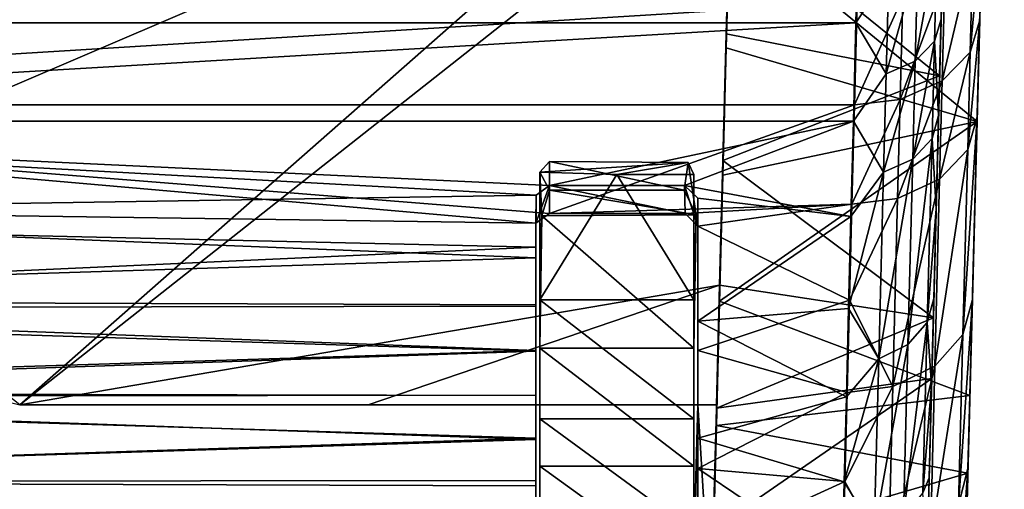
# Model space of a CAD drawing. Header units: inches. Extents: x -2.01 to 2.01, y -2.36 to 2.36.
# Tile 6 of 8: x 0 to 2.01, y -0.52 to 0.44. Entities that reach past the tile are written whole.
import ezdxf

# ---------------------------------------------------------------- set-up
doc = ezdxf.new("R2010")
doc.units = ezdxf.units.IN
doc.layers.get('0').update_dxf_attribs({"true_color": 0xc2ced6})

msp = doc.modelspace()

# ---------------------------------------------------------------- linework, layer by layer
for points in [[(2.0122, 2.3619), (1.9567, 0.2416), (1.9014, -1.8692), (2.0122, 2.3619)], [(2.0122, 2.3619), (1.9014, -1.8692), (1.9715, 0.8063), (2.0122, 2.3619)], [(2.0122, 2.3619), (1.9901, 1.5175), (1.9567, 0.2416), (2.0122, 2.3619)], [(1.9314, 2.2831), (1.8504, -0.809), (1.8832, 0.4407), (1.9314, 2.2831)], [(1.9314, 2.2831), (1.8934, 0.8305), (1.8504, -0.809), (1.9314, 2.2831)], [(1.9901, 1.5175), (1.9672, 0.6422), (1.9567, 0.2416), (1.9901, 1.5175)], [(1.4719, 1.4589), (1.4578, 0.912), (1.444, 0.3966), (1.4719, 1.4589)], [(1.4719, 1.4589), (1.444, 0.3966), (1.4578, 0.9353), (1.4719, 1.4589)], [(1.4578, 0.9353), (-1.4445, 0.4105), (-0.9655, -0.1027), (1.4578, 0.9353)], [(-0.9655, -0.1027), (-0.0003, -0.3474), (1.4578, 0.9353), (-0.9655, -0.1027)], [(1.4304, -0.1027), (1.4578, 0.9353), (-0.0003, -0.3474), (1.4304, -0.1027)], [(1.4578, 0.9353), (1.4304, -0.1027), (1.4549, 0.8006), (1.4578, 0.9353)], [(1.4578, 0.9353), (1.444, 0.3966), (1.4509, 0.6717), (1.4578, 0.9353)], [(1.4509, 0.646), (1.444, 0.3966), (1.4578, 0.912), (1.4509, 0.646)], [(1.8801, 0.325), (1.8934, 0.8305), (1.4509, 0.6717), (1.8801, 0.325)], [(1.8934, 0.8305), (1.8639, -0.2936), (1.8504, -0.809), (1.8934, 0.8305)], [(1.8639, -0.2936), (1.8934, 0.8305), (1.8801, 0.325), (1.8639, -0.2936)], [(1.4509, 0.646), (1.9715, 0.8063), (1.9565, 0.2316), (1.4509, 0.646)], [(1.8953, -2.1044), (1.9715, 0.8063), (1.9014, -1.8692), (1.8953, -2.1044)], [(1.9418, -0.3279), (1.9715, 0.8063), (1.8953, -2.1044), (1.9418, -0.3279)], [(1.9565, 0.2316), (1.9715, 0.8063), (1.9418, -0.3279), (1.9565, 0.2316)], [(1.4549, 0.8006), (-0.0003, -0.3474), (-1.4555, 0.8006), (1.4549, 0.8006)], [(1.4248, -0.3474), (-0.0003, -0.3474), (1.4549, 0.8006), (1.4248, -0.3474)], [(1.4304, -0.1027), (1.4248, -0.3474), (1.4549, 0.8006), (1.4304, -0.1027)], [(1.444, 0.3966), (1.444, 0.4105), (1.4509, 0.6717), (1.444, 0.3966)], [(1.4509, 0.6717), (1.444, 0.4105), (1.8801, 0.325), (1.4509, 0.6717)], [(1.444, 0.3825), (1.444, 0.3966), (1.4509, 0.646), (1.444, 0.3825)], [(1.9565, 0.2316), (1.444, 0.3825), (1.4509, 0.646), (1.9565, 0.2316)], [(1.7143, 0.6406), (1.7089, 0.4332), (-1.7095, 0.4332), (1.7143, 0.6406)], [(1.7143, 0.6406), (1.776, 0.5363), (1.7089, 0.4332), (1.7143, 0.6406)], [(1.9672, 0.6422), (1.948, 0.5796), (1.9426, 0.3737), (1.9672, 0.6422)], [(1.9426, 0.3737), (1.9619, 0.4386), (1.9672, 0.6422), (1.9426, 0.3737)], [(1.9567, 0.2416), (1.9672, 0.6422), (1.9619, 0.4386), (1.9567, 0.2416)], [(1.8302, 0.355), (1.8356, 0.5616), (1.8752, 0.6009), (1.8302, 0.355)], [(1.8752, 0.6009), (1.8698, 0.3958), (1.8302, 0.355), (1.8752, 0.6009)], [(1.8832, 0.4407), (1.8698, 0.3958), (1.8752, 0.6009), (1.8832, 0.4407)], [(1.948, 0.5796), (1.8907, 0.5227), (1.8853, 0.3149), (1.948, 0.5796)], [(1.8853, 0.3149), (1.9426, 0.3737), (1.948, 0.5796), (1.8853, 0.3149)], [(1.7706, 0.3288), (1.776, 0.5363), (1.8356, 0.5616), (1.7706, 0.3288)], [(1.8356, 0.5616), (1.8302, 0.355), (1.7706, 0.3288), (1.8356, 0.5616)], [(1.7089, 0.4332), (1.776, 0.5363), (1.7706, 0.3288), (1.7089, 0.4332)], [(1.8907, 0.5227), (1.8046, 0.4862), (1.7993, 0.2769), (1.8907, 0.5227)], [(1.7993, 0.2769), (1.8853, 0.3149), (1.8907, 0.5227), (1.7993, 0.2769)], [(1.7061, 0.2658), (1.7993, 0.2769), (1.8046, 0.4862), (1.7061, 0.2658)], [(1.8046, 0.4862), (1.7114, 0.4756), (1.7061, 0.2658), (1.8046, 0.4862)], [(1.7114, 0.4756), (-1.7119, 0.4756), (-1.7066, 0.2658), (1.7114, 0.4756)], [(-1.7066, 0.2658), (1.7061, 0.2658), (1.7114, 0.4756), (-1.7066, 0.2658)], [(-1.7043, 0.2322), (-1.7095, 0.4332), (1.7089, 0.4332), (-1.7043, 0.2322)], [(1.7089, 0.4332), (1.7038, 0.2322), (-1.7043, 0.2322), (1.7089, 0.4332)], [(1.7089, 0.4332), (1.7706, 0.3288), (1.7038, 0.2322), (1.7089, 0.4332)], [(1.8504, -0.809), (1.8682, -0.13), (1.8832, 0.4407), (1.8504, -0.809)], [(1.878, 0.2437), (1.8832, 0.4407), (1.8682, -0.13), (1.878, 0.2437)], [(1.8698, 0.3958), (1.8832, 0.4407), (1.878, 0.2437), (1.8698, 0.3958)], [(1.9619, 0.4386), (1.9426, 0.3737), (1.9374, 0.1745), (1.9619, 0.4386)], [(1.9374, 0.1745), (1.9567, 0.2416), (1.9619, 0.4386), (1.9374, 0.1745)], [(1.444, 0.4105), (1.444, 0.3966), (1.4371, 0.1523), (1.444, 0.4105)], [(1.4371, 0.1523), (1.8801, 0.325), (1.444, 0.4105), (1.4371, 0.1523)], [(1.4371, 0.122), (1.4304, -0.119), (1.444, 0.3966), (1.4371, 0.122)], [(1.4304, -0.119), (1.4371, 0.1523), (1.444, 0.3966), (1.4304, -0.119)], [(1.4371, 0.122), (1.444, 0.3966), (1.444, 0.3825), (1.4371, 0.122)], [(1.444, 0.3825), (1.9565, 0.2316), (1.4371, 0.122), (1.444, 0.3825)], [(1.825, 0.1551), (1.8302, 0.355), (1.8698, 0.3958), (1.825, 0.1551)], [(1.8698, 0.3958), (1.8646, 0.1972), (1.825, 0.1551), (1.8698, 0.3958)], [(1.878, 0.2437), (1.8646, 0.1972), (1.8698, 0.3958), (1.878, 0.2437)], [(1.9426, 0.3737), (1.8853, 0.3149), (1.8801, 0.1137), (1.9426, 0.3737)], [(1.8801, 0.1137), (1.9374, 0.1745), (1.9426, 0.3737), (1.8801, 0.1137)], [(1.7654, 0.1279), (1.7706, 0.3288), (1.8302, 0.355), (1.7654, 0.1279)], [(1.8302, 0.355), (1.825, 0.1551), (1.7654, 0.1279), (1.8302, 0.355)], [(1.8672, -0.1691), (1.8801, 0.325), (1.4371, 0.1523), (1.8672, -0.1691)], [(1.7038, 0.2322), (1.7706, 0.3288), (1.7654, 0.1279), (1.7038, 0.2322)], [(1.8801, 0.325), (1.8672, -0.1691), (1.8639, -0.2936), (1.8801, 0.325)], [(1.8853, 0.3149), (1.7993, 0.2769), (1.7941, 0.0744), (1.8853, 0.3149)], [(1.7941, 0.0744), (1.8801, 0.1137), (1.8853, 0.3149), (1.7941, 0.0744)], [(1.0824, 0.0436), (1.7061, 0.2658), (-1.7066, 0.2658), (1.0824, 0.0436)], [(1.0549, 0.0242), (1.0824, 0.0436), (-1.7066, 0.2658), (1.0549, 0.0242)], [(-1.7015, 0.0628), (1.0549, 0.0242), (-1.7066, 0.2658), (-1.7015, 0.0628)], [(1.7009, 0.0628), (1.7061, 0.2658), (1.0824, 0.0436), (1.7009, 0.0628)], [(1.7009, 0.0628), (1.7941, 0.0744), (1.7993, 0.2769), (1.7009, 0.0628)], [(1.7993, 0.2769), (1.7061, 0.2658), (1.7009, 0.0628), (1.7993, 0.2769)], [(1.8646, 0.1972), (1.878, 0.2437), (1.873, 0.0534), (1.8646, 0.1972)], [(1.8682, -0.13), (1.873, 0.0534), (1.878, 0.2437), (1.8682, -0.13)], [(1.9014, -1.8692), (1.9567, 0.2416), (1.9297, -0.7919), (1.9014, -1.8692)], [(1.9567, 0.2416), (1.9374, 0.1745), (1.9275, -0.2032), (1.9567, 0.2416)], [(1.9275, -0.2032), (1.9469, -0.1321), (1.9567, 0.2416), (1.9275, -0.2032)], [(1.9567, 0.2416), (1.9469, -0.1321), (1.9297, -0.7919), (1.9567, 0.2416)], [(-1.7043, 0.2322), (1.7038, 0.2322), (1.0826, 0.1008), (-1.7043, 0.2322)], [(1.0552, 0.0814), (-1.7043, 0.2322), (1.0826, 0.1008), (1.0552, 0.0814)], [(-1.7043, 0.2322), (1.0552, 0.0814), (-1.6994, 0.0377), (-1.7043, 0.2322)], [(1.3588, 0.101), (1.0826, 0.1008), (1.7038, 0.2322), (1.3588, 0.101)], [(1.6988, 0.0377), (1.3588, 0.101), (1.7038, 0.2322), (1.6988, 0.0377)], [(1.4304, -0.1353), (1.4371, 0.122), (1.9565, 0.2316), (1.4304, -0.1353)], [(1.9565, 0.2316), (1.9418, -0.3279), (1.4304, -0.1353), (1.9565, 0.2316)], [(1.7038, 0.2322), (1.7654, 0.1279), (1.6988, 0.0377), (1.7038, 0.2322)], [(1.8151, -0.224), (1.825, 0.1551), (1.8646, 0.1972), (1.8151, -0.224)], [(1.8646, 0.1972), (1.8548, -0.1792), (1.8151, -0.224), (1.8646, 0.1972)], [(1.8646, 0.1972), (1.873, 0.0534), (1.8548, -0.1792), (1.8646, 0.1972)], [(1.9374, 0.1745), (1.8801, 0.1137), (1.8702, -0.2678), (1.9374, 0.1745)], [(1.8702, -0.2678), (1.9275, -0.2032), (1.9374, 0.1745), (1.8702, -0.2678)], [(1.3658, 0.1478), (1.063, 0.1281), (1.0824, 0.15), (1.3658, 0.1478)], [(1.0824, 0.15), (1.063, 0.1281), (1.0824, 0.0914), (1.0824, 0.15)], [(1.063, 0.1281), (1.3658, 0.1478), (1.2202, 0.1237), (1.063, 0.1281)], [(1.0824, 0.15), (1.0824, 0.0914), (1.358, 0.0914), (1.0824, 0.15)], [(1.358, 0.0914), (1.3658, 0.1478), (1.0824, 0.15), (1.358, 0.0914)], [(1.2202, 0.1237), (1.3658, 0.1478), (1.3777, 0.1237), (1.2202, 0.1237)], [(1.358, 0.0914), (1.3827, 0.041), (1.3658, 0.1478), (1.358, 0.0914)], [(1.3658, 0.1478), (1.3777, 0.0727), (1.3777, 0.1237), (1.3658, 0.1478)], [(1.3777, 0.0727), (1.3658, 0.1478), (1.3827, 0.041), (1.3777, 0.0727)], [(1.4304, -0.1027), (1.4371, 0.1523), (1.4304, -0.119), (1.4304, -0.1027)], [(1.4371, 0.1523), (1.4304, -0.1027), (1.8672, -0.1691), (1.4371, 0.1523)], [(1.7556, -0.2529), (1.7654, 0.1279), (1.825, 0.1551), (1.7556, -0.2529)], [(1.825, 0.1551), (1.8151, -0.224), (1.7556, -0.2529), (1.825, 0.1551)], [(1.0627, -0.1323), (1.063, 0.1281), (1.2202, 0.1237), (1.0627, -0.1323)], [(1.0627, 0.0727), (1.067, 0.0391), (1.063, 0.1281), (1.0627, 0.0727)], [(1.0627, -0.1323), (1.0627, 0.0727), (1.063, 0.1281), (1.0627, -0.1323)], [(1.2202, 0.1237), (1.3777, -0.1323), (1.0627, -0.1323), (1.2202, 0.1237)], [(1.0824, 0.0914), (1.063, 0.1281), (1.067, 0.0391), (1.0824, 0.0914)], [(1.2202, 0.1237), (1.3777, 0.1237), (1.3777, -0.1323), (1.2202, 0.1237)], [(1.3777, -0.1323), (1.3777, 0.1237), (1.3777, 0.0727), (1.3777, -0.1323)], [(1.4304, -0.1353), (1.4304, -0.119), (1.4371, 0.122), (1.4304, -0.1353)], [(1.6988, 0.0377), (1.7654, 0.1279), (1.694, -0.15), (1.6988, 0.0377)], [(1.7654, 0.1279), (1.7556, -0.2529), (1.694, -0.15), (1.7654, 0.1279)], [(1.0826, 0.1008), (1.0824, 0.0436), (1.0549, 0.0242), (1.0826, 0.1008)], [(1.0549, 0.0242), (1.0552, 0.0814), (1.0826, 0.1008), (1.0549, 0.0242)], [(1.3598, 0.0438), (1.0824, 0.0436), (1.0826, 0.1008), (1.3598, 0.0438)], [(1.0826, 0.1008), (1.3588, 0.101), (1.3598, 0.0438), (1.0826, 0.1008)], [(1.3855, 0.0176), (1.3598, 0.0438), (1.3588, 0.101), (1.3855, 0.0176)], [(1.3588, 0.101), (1.3855, 0.0751), (1.3855, 0.0176), (1.3588, 0.101)], [(1.3588, 0.101), (1.6988, 0.0377), (1.3855, 0.0751), (1.3588, 0.101)], [(1.8801, 0.1137), (1.7941, 0.0744), (1.7842, -0.3096), (1.8801, 0.1137)], [(1.7842, -0.3096), (1.8702, -0.2678), (1.8801, 0.1137), (1.7842, -0.3096)], [(1.0548, -0.0251), (-1.6994, 0.0377), (1.0552, 0.0814), (1.0548, -0.0251)], [(1.0552, 0.0814), (1.0549, 0.0242), (1.0548, -0.0251), (1.0552, 0.0814)], [(1.0824, 0.0914), (1.067, 0.0391), (1.3827, 0.041), (1.0824, 0.0914)], [(1.3827, 0.041), (1.358, 0.0914), (1.0824, 0.0914), (1.3827, 0.041)], [(-1.7015, 0.0628), (-1.6965, -0.1332), (1.0548, -0.047), (-1.7015, 0.0628)], [(1.0548, -0.047), (1.0549, 0.0242), (-1.7015, 0.0628), (1.0548, -0.047)], [(1.0627, 0.0727), (1.0627, -0.1323), (1.067, 0.0391), (1.0627, 0.0727)], [(1.0824, 0.0436), (1.3598, 0.0438), (1.7009, 0.0628), (1.0824, 0.0436)], [(1.7009, 0.0628), (1.3598, 0.0438), (1.3855, 0.0176), (1.7009, 0.0628)], [(1.3777, -0.1323), (1.3777, 0.0727), (1.3827, 0.041), (1.3777, -0.1323)], [(1.3855, 0.0176), (1.3855, 0.0751), (1.3855, -0.1763), (1.3855, 0.0176)], [(1.3855, -0.1763), (1.3855, 0.0751), (1.6988, 0.0377), (1.3855, -0.1763)], [(1.6959, -0.1332), (1.7009, 0.0628), (1.3855, 0.0176), (1.6959, -0.1332)], [(1.7941, 0.0744), (1.7009, 0.0628), (1.6959, -0.1332), (1.7941, 0.0744)], [(1.7842, -0.3096), (1.7941, 0.0744), (1.6959, -0.1332), (1.7842, -0.3096)], [(1.3777, -0.2316), (1.3827, 0.041), (1.067, 0.0391), (1.3777, -0.2316)], [(1.3827, 0.041), (1.3777, -0.2316), (1.3777, -0.1323), (1.3827, 0.041)], [(1.8548, -0.1792), (1.873, 0.0534), (1.8682, -0.13), (1.8548, -0.1792)], [(-1.6945, -0.15), (-1.6994, 0.0377), (1.0548, -0.0251), (-1.6945, -0.15)], [(1.0548, -0.1137), (1.0549, 0.0242), (1.0548, -0.047), (1.0548, -0.1137)], [(1.0548, -0.0251), (1.0549, 0.0242), (1.0548, -0.1137), (1.0548, -0.0251)], [(1.067, 0.0391), (1.0627, -0.2316), (1.3777, -0.2316), (1.067, 0.0391)], [(1.0627, -0.2316), (1.067, 0.0391), (1.0627, -0.1323), (1.0627, -0.2316)], [(1.6988, 0.0377), (1.694, -0.15), (1.3855, -0.1763), (1.6988, 0.0377)], [(1.3855, 0.0176), (1.3855, -0.2361), (1.6959, -0.1332), (1.3855, 0.0176)], [(1.3855, -0.1763), (1.3855, -0.2361), (1.3855, 0.0176), (1.3855, -0.1763)], [(1.0548, -0.0251), (1.0548, -0.1456), (-1.6945, -0.15), (1.0548, -0.0251)], [(1.0548, -0.1456), (1.0548, -0.0251), (1.0548, -0.1137), (1.0548, -0.1456)], [(-1.6965, -0.1332), (1.0548, -0.1425), (1.0548, -0.047), (-1.6965, -0.1332)], [(1.0548, -0.1137), (1.0548, -0.047), (1.0548, -0.1425), (1.0548, -0.1137)], [(1.4304, -0.1027), (-0.0003, -0.3474), (0.7118, -0.3474), (1.4304, -0.1027)], [(0.7118, -0.3474), (1.4239, -0.3474), (1.4304, -0.1027), (0.7118, -0.3474)], [(1.0548, -0.1137), (1.0548, -0.1425), (1.0548, -0.2361), (1.0548, -0.1137)], [(1.0548, -0.1137), (1.0548, -0.2361), (1.0548, -0.328), (1.0548, -0.1137)], [(1.0548, -0.328), (1.0548, -0.4181), (1.0548, -0.1137), (1.0548, -0.328)], [(1.0548, -0.4181), (1.0548, -0.5124), (1.0548, -0.1137), (1.0548, -0.4181)], [(1.0548, -0.1137), (1.0548, -0.5124), (1.0548, -0.887), (1.0548, -0.1137)], [(1.0548, -0.2372), (1.0548, -0.1456), (1.0548, -0.1137), (1.0548, -0.2372)], [(1.0548, -0.2372), (1.0548, -0.1137), (1.0548, -0.3272), (1.0548, -0.2372)], [(1.0548, -0.3272), (1.0548, -0.1137), (1.0548, -0.4152), (1.0548, -0.3272)], [(1.0548, -0.1137), (1.0548, -0.887), (1.0548, -0.5017), (1.0548, -0.1137)], [(1.0548, -0.1137), (1.0548, -0.5017), (1.0548, -0.4152), (1.0548, -0.1137)], [(1.4304, -0.119), (1.4172, -0.62), (1.4237, -0.3541), (1.4304, -0.119)], [(1.4238, -0.389), (1.4172, -0.62), (1.4304, -0.119), (1.4238, -0.389)], [(1.4237, -0.3541), (1.4304, -0.1027), (1.4304, -0.119), (1.4237, -0.3541)], [(1.8672, -0.1691), (1.4304, -0.1027), (1.4237, -0.3541), (1.8672, -0.1691)], [(1.4238, -0.389), (1.4304, -0.119), (1.4304, -0.1353), (1.4238, -0.389)], [(1.4248, -0.3474), (1.4304, -0.1027), (1.4239, -0.3474), (1.4248, -0.3474)], [(-1.6965, -0.1332), (-1.6917, -0.3221), (1.0548, -0.2361), (-1.6965, -0.1332)], [(1.0548, -0.2361), (1.0548, -0.1425), (-1.6965, -0.1332), (1.0548, -0.2361)], [(1.3777, -0.3757), (1.0627, -0.3757), (1.0627, -0.1323), (1.3777, -0.3757)], [(1.0627, -0.1323), (1.3777, -0.1323), (1.3777, -0.3757), (1.0627, -0.1323)], [(1.0627, -0.1323), (1.0627, -0.3757), (1.0627, -0.2316), (1.0627, -0.1323)], [(1.3777, -0.3757), (1.3777, -0.1323), (1.3777, -0.2316), (1.3777, -0.3757)], [(1.3855, -0.2361), (1.6911, -0.3221), (1.6959, -0.1332), (1.3855, -0.2361)], [(1.4238, -0.389), (1.4304, -0.1353), (1.9418, -0.3279), (1.4238, -0.389)], [(1.7842, -0.3096), (1.6959, -0.1332), (1.6911, -0.3221), (1.7842, -0.3096)], [(1.8682, -0.13), (1.8504, -0.809), (1.8586, -0.4964), (1.8682, -0.13)], [(1.8548, -0.1792), (1.8682, -0.13), (1.8636, -0.3061), (1.8548, -0.1792)], [(1.8682, -0.13), (1.8586, -0.4964), (1.8636, -0.3061), (1.8682, -0.13)], [(1.9469, -0.1321), (1.9275, -0.2032), (1.9184, -0.5519), (1.9469, -0.1321)], [(1.9184, -0.5519), (1.9379, -0.4771), (1.9469, -0.1321), (1.9184, -0.5519)], [(1.9379, -0.4771), (1.9297, -0.7919), (1.9469, -0.1321), (1.9379, -0.4771)], [(-1.6945, -0.15), (1.0548, -0.1456), (1.0548, -0.2372), (-1.6945, -0.15)], [(1.0548, -0.2372), (-1.6899, -0.3309), (-1.6945, -0.15), (1.0548, -0.2372)], [(1.3855, -0.1763), (1.694, -0.15), (1.6894, -0.3309), (1.3855, -0.1763)], [(1.7556, -0.2529), (1.6894, -0.3309), (1.694, -0.15), (1.7556, -0.2529)], [(1.3855, -0.1763), (1.3855, -0.4152), (1.3855, -0.4772), (1.3855, -0.1763)], [(1.3855, -0.4772), (1.3855, -0.2361), (1.3855, -0.1763), (1.3855, -0.4772)], [(1.6894, -0.3309), (1.3855, -0.4152), (1.3855, -0.1763), (1.6894, -0.3309)], [(1.4237, -0.3541), (1.8639, -0.2936), (1.8672, -0.1691), (1.4237, -0.3541)], [(1.806, -0.5739), (1.8151, -0.224), (1.8548, -0.1792), (1.806, -0.5739)], [(1.8548, -0.1792), (1.8457, -0.5268), (1.806, -0.5739), (1.8548, -0.1792)], [(1.8548, -0.1792), (1.8636, -0.3061), (1.8457, -0.5268), (1.8548, -0.1792)], [(1.9275, -0.2032), (1.8702, -0.2678), (1.8611, -0.62), (1.9275, -0.2032)], [(1.8611, -0.62), (1.9184, -0.5519), (1.9275, -0.2032), (1.8611, -0.62)], [(-1.6917, -0.3221), (1.0548, -0.328), (1.0548, -0.2361), (-1.6917, -0.3221)], [(-1.6899, -0.3309), (1.0548, -0.2372), (1.0548, -0.3272), (-1.6899, -0.3309)], [(1.0627, -0.2316), (1.0627, -0.4722), (1.3777, -0.4722), (1.0627, -0.2316)], [(1.3777, -0.4722), (1.3777, -0.2316), (1.0627, -0.2316), (1.3777, -0.4722)], [(1.0627, -0.3757), (1.0627, -0.4722), (1.0627, -0.2316), (1.0627, -0.3757)], [(1.3777, -0.2316), (1.3777, -0.4722), (1.3777, -0.3757), (1.3777, -0.2316)], [(1.6911, -0.3221), (1.3855, -0.2361), (1.3855, -0.4772), (1.6911, -0.3221)], [(1.7465, -0.6045), (1.7556, -0.2529), (1.8151, -0.224), (1.7465, -0.6045)], [(1.8151, -0.224), (1.806, -0.5739), (1.7465, -0.6045), (1.8151, -0.224)], [(1.6849, -0.5046), (1.6894, -0.3309), (1.7556, -0.2529), (1.6849, -0.5046)], [(1.7556, -0.2529), (1.7465, -0.6045), (1.6849, -0.5046), (1.7556, -0.2529)], [(1.8702, -0.2678), (1.7842, -0.3096), (1.7752, -0.6642), (1.8702, -0.2678)], [(1.7752, -0.6642), (1.8611, -0.62), (1.8702, -0.2678), (1.7752, -0.6642)], [(1.8639, -0.2936), (1.4172, -0.6015), (1.8499, -0.8298), (1.8639, -0.2936)], [(1.8639, -0.2936), (1.4237, -0.3541), (1.4172, -0.6015), (1.8639, -0.2936)], [(1.8639, -0.2936), (1.8499, -0.8298), (1.8179, -2.0498), (1.8639, -0.2936)], [(1.8639, -0.2936), (1.8179, -2.0498), (1.8504, -0.809), (1.8639, -0.2936)], [(1.6865, -0.5036), (1.7842, -0.3096), (1.6911, -0.3221), (1.6865, -0.5036)], [(1.6865, -0.5036), (1.7752, -0.6642), (1.7842, -0.3096), (1.6865, -0.5036)], [(1.8586, -0.4964), (1.8457, -0.5268), (1.8636, -0.3061), (1.8586, -0.4964)], [(1.0548, -0.4181), (1.0548, -0.328), (-1.6917, -0.3221), (1.0548, -0.4181)], [(-1.6917, -0.3221), (-1.6871, -0.5036), (1.0548, -0.4181), (-1.6917, -0.3221)], [(-1.6899, -0.3309), (1.0548, -0.3272), (1.0548, -0.4152), (-1.6899, -0.3309)], [(1.0548, -0.4152), (-1.6855, -0.5046), (-1.6899, -0.3309), (1.0548, -0.4152)], [(1.3855, -0.4772), (1.6865, -0.5036), (1.6911, -0.3221), (1.3855, -0.4772)], [(1.3855, -0.4152), (1.6894, -0.3309), (1.6849, -0.5046), (1.3855, -0.4152)], [(1.4238, -0.389), (1.9418, -0.3279), (1.9376, -0.4864), (1.4238, -0.389)], [(1.914, -1.3887), (1.9418, -0.3279), (1.8953, -2.1044), (1.914, -1.3887)], [(1.914, -1.3887), (1.9286, -0.8312), (1.9418, -0.3279), (1.914, -1.3887)], [(1.9376, -0.4864), (1.9418, -0.3279), (1.9286, -0.8312), (1.9376, -0.4864)], [(0.7118, -0.3474), (-0.0003, -0.3474), (-0.0003, -0.3474), (0.7118, -0.3474)], [(-0.0003, -0.3474), (1.4248, -0.3474), (0.7118, -0.3474), (-0.0003, -0.3474)], [(0.7118, -0.3474), (1.4248, -0.3474), (1.4239, -0.3474), (0.7118, -0.3474)], [(1.3745, -0.7674), (1.3796, -0.5697), (1.3855, -0.3464), (1.3745, -0.7674)], [(1.3855, -0.3464), (1.3802, -2.0469), (1.3745, -0.7674), (1.3855, -0.3464)], [(1.4132, -0.7909), (1.3855, -0.3464), (1.3796, -0.5697), (1.4132, -0.7909)], [(1.3802, -2.0469), (1.3855, -0.3464), (1.4248, -0.3474), (1.3802, -2.0469)], [(1.3802, -2.0469), (1.4248, -0.3474), (1.4138, -0.7684), (1.3802, -2.0469)], [(1.4132, -0.7909), (1.4248, -0.3474), (1.3855, -0.3464), (1.4132, -0.7909)], [(1.4132, -0.7909), (1.419, -0.5707), (1.4248, -0.3474), (1.4132, -0.7909)], [(1.4138, -0.7684), (1.4248, -0.3474), (1.419, -0.5707), (1.4138, -0.7684)], [(1.4237, -0.3541), (1.4172, -0.62), (1.4172, -0.6015), (1.4237, -0.3541)], [(1.3777, -0.606), (1.0627, -0.606), (1.0627, -0.3757), (1.3777, -0.606)], [(1.0627, -0.3757), (1.3777, -0.3757), (1.3777, -0.606), (1.0627, -0.3757)], [(1.0627, -0.606), (1.0627, -0.4722), (1.0627, -0.3757), (1.0627, -0.606)], [(1.3777, -0.606), (1.3777, -0.3757), (1.3777, -0.4722), (1.3777, -0.606)], [(1.4172, -0.62), (1.4238, -0.389), (1.4172, -0.6385), (1.4172, -0.62)], [(1.9376, -0.4864), (1.4172, -0.6385), (1.4238, -0.389), (1.9376, -0.4864)], [(-1.6871, -0.5036), (1.0548, -0.5124), (1.0548, -0.4181), (-1.6871, -0.5036)], [(1.0548, -0.4152), (1.0548, -0.5017), (-1.6855, -0.5046), (1.0548, -0.4152)], [(1.3855, -0.4152), (1.3855, -0.6413), (1.3855, -0.7053), (1.3855, -0.4152)], [(1.3855, -0.7053), (1.3855, -0.4772), (1.3855, -0.4152), (1.3855, -0.7053)], [(1.3855, -0.6413), (1.3855, -0.4152), (1.6849, -0.5046), (1.3855, -0.6413)], [(1.0627, -0.4722), (1.0627, -0.6999), (1.3777, -0.6999), (1.0627, -0.4722)], [(1.3777, -0.6999), (1.3777, -0.4722), (1.0627, -0.4722), (1.3777, -0.6999)], [(1.0627, -0.4722), (1.0627, -0.606), (1.0627, -0.6999), (1.0627, -0.4722)], [(1.3777, -0.4722), (1.3777, -0.6999), (1.3777, -0.606), (1.3777, -0.4722)], [(1.3855, -0.4772), (1.3855, -0.7053), (1.6821, -0.6775), (1.3855, -0.4772)], [(1.6821, -0.6775), (1.6865, -0.5036), (1.3855, -0.4772), (1.6821, -0.6775)], [(1.9101, -0.8701), (1.9297, -0.7919), (1.9379, -0.4771), (1.9101, -0.8701)], [(1.9379, -0.4771), (1.9184, -0.5519), (1.9101, -0.8701), (1.9379, -0.4771)], [(-1.6855, -0.5046), (1.0548, -0.5017), (1.0548, -0.586), (-1.6855, -0.5046)], [(1.0548, -0.887), (1.0548, -0.586), (1.0548, -0.5017), (1.0548, -0.887)], [(1.4172, -0.6385), (1.9376, -0.4864), (1.9286, -0.8312), (1.4172, -0.6385)], [(1.8586, -0.4964), (1.8544, -0.6579), (1.8457, -0.5268), (1.8586, -0.4964)], [(1.8544, -0.6579), (1.8586, -0.4964), (1.8504, -0.809), (1.8544, -0.6579)], [(1.0548, -0.6212), (1.0548, -0.5124), (-1.6871, -0.5036), (1.0548, -0.6212)], [(1.0548, -0.6212), (1.0548, -0.887), (1.0548, -0.5124), (1.0548, -0.6212)], [(1.6849, -0.5046), (1.6806, -0.6711), (1.3855, -0.6413), (1.6849, -0.5046)], [(1.7465, -0.6045), (1.6806, -0.6711), (1.6849, -0.5046), (1.7465, -0.6045)], [(1.6821, -0.6775), (1.7752, -0.6642), (1.6865, -0.5036), (1.6821, -0.6775)]]:
    msp.add_lwpolyline(points)

doc.saveas('drawing.dxf')
